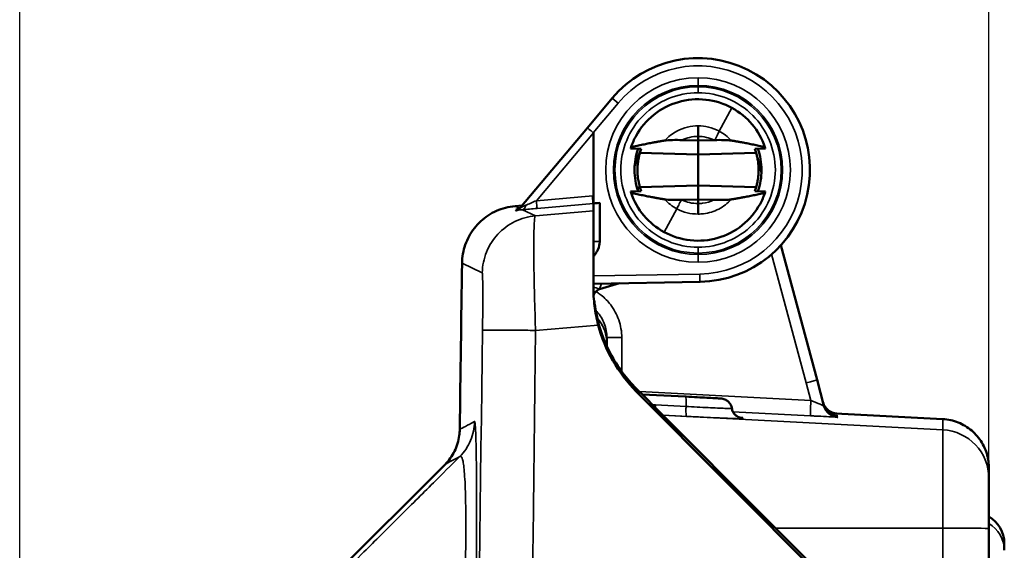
# Model space of a CAD drawing. Header units: inches. Extents: x 0.2 to 50.9, y 0.9 to 32.1.
# Tile 31 of 95: x 21.6 to 24.1, y 27.2 to 28.6. Entities that reach past the tile are written whole.
import ezdxf

# ---------------------------------------------------------------- set-up
doc = ezdxf.new("R2010")
doc.units = ezdxf.units.IN
doc.header["$LTSCALE"] = 1.5
doc.header["$MEASUREMENT"] = 0
for name, color, linetype, lineweight in [('Dimension (ANSI)', 7, 'Continuous', 25), ('Visible (ANSI)', 7, 'Continuous', 50), ('Visible Narrow (ANSI)', 7, 'Continuous', 35)]:
    doc.layers.add(name, color=color, linetype=linetype, lineweight=lineweight)
doc.styles.get("Standard").update_dxf_attribs({"font": 'arial.ttf'})
doc.dimstyles.new('Default (ANSI)', dxfattribs={"dimscale": 1.5, "dimtxt": 0.2, "dimasz": 0.098425, "dimexe": 0.125, "dimexo": 0.0625, "dimgap": 0.031496, "dimtad": 0, "dimtih": 1, "dimtoh": 1, "dimrnd": 1e-08, "dimzin": 0, "dimdsep": 46, "dimtxsty": 'Standard', "dimcen": 0.09, "dimdle": 0.393701, "dimclrd": 256, "dimclre": 256, "dimclrt": 7, "dimadec": 0, "dimazin": 1, "dimtfac": 0.6, "dimtofl": 0, "dimtmove": 0, "dimatfit": 3, "dimfxl": 1, "dimtolj": 1, "dimtzin": 4, "dimlwd": -1, "dimlwe": -1, "dimarcsym": 0})

# ---------------------------------------------------------------- blocks, each defined once
blk = doc.blocks.new('*D48')
at = {"layer": 'Defpoints', "color": 0, "transparency": 16777216}
for p in [(24.083, 29.1116), (24.083, 27.3006), (21.5833, 22.9518)]:
    blk.add_point(p, dxfattribs=at)
at = {"layer": 'Dimension (ANSI)', "transparency": 16777216}
for p, q in [((21.5833, 23.0455), (21.5833, 29.2991)), ((24.083, 27.3943), (24.083, 29.2991)), ((21.7309, 29.1116), (22.3942, 29.1116)), ((23.9353, 29.1116), (23.272, 29.1116))]:
    blk.add_line(p, q, dxfattribs=at)
for points in [[(21.7309, 29.1362), (21.7309, 29.087), (21.5833, 29.1116)], [(23.9353, 29.1362), (23.9353, 29.087), (24.083, 29.1116)]]:
    blk.add_solid(points, dxfattribs=at)
at = {"layer": 'Dimension (ANSI)', "color": 7, "transparency": 16777216, "insert": (22.4414, 29.2648), "char_height": 0.3, "attachment_point": 1}
blk.add_mtext('\\A1;2.50', dxfattribs=at)

msp = doc.modelspace()

# ---------------------------------------------------------------- linework, layer by layer
at = {"layer": 'Visible (ANSI)'}
for p, q in [((23.1118, 28.4115), (23.0475, 28.3349)), ((23.0475, 28.3349), (22.8737, 28.1278)), ((23.063, 28.1417), (23.063, 28.3219)), ((23.2921, 28.3031), (23.333, 28.3021)), ((23.333, 28.3021), (23.333, 28.3124)), ((23.3738, 28.3031), (23.333, 28.3021)), ((23.333, 28.3021), (23.333, 28.2659)), ((23.1865, 28.2803), (23.159, 28.2811)), ((23.1865, 28.2803), (23.1695, 28.2355)), ((23.333, 28.2659), (23.183, 28.2699)), ((23.333, 28.2659), (23.4829, 28.2699)), ((23.4794, 28.2803), (23.5069, 28.2811)), ((23.333, 28.1859), (23.333, 28.2659)), ((23.4966, 28.2191), (23.4839, 28.2664)), ((23.159, 28.1708), (23.1865, 28.1715)), ((23.183, 28.182), (23.333, 28.1859)), ((23.4829, 28.182), (23.333, 28.1859)), ((23.333, 28.1859), (23.333, 28.1497)), ((23.4794, 28.1715), (23.5069, 28.1708)), ((23.0793, 28.141), (23.0632, 28.1396)), ((23.0793, 28.141), (23.0793, 28.0415)), ((23.333, 28.1497), (23.2921, 28.1488)), ((23.333, 28.1497), (23.3738, 28.1488)), ((23.333, 28.1395), (23.333, 28.1497)), ((22.8611, 28.1327), (22.8791, 28.1343)), ((22.8826, 28.1243), (22.8827, 28.1243)), ((23.063, 28.1206), (23.063, 28.1394)), ((23.063, 28.1206), (23.063, 27.9237)), ((23.6399, 27.6842), (23.5467, 28.0318)), ((23.0631, 27.9324), (23.338, 27.9372)), ((23.063, 27.9324), (23.0631, 27.9324)), ((23.0788, 27.9185), (23.13, 27.9336)), ((23.098, 27.7777), (23.098, 27.7934)), ((23.098, 27.7777), (23.098, 27.7777)), ((23.098, 27.7708), (23.098, 27.7708)), ((23.6399, 27.6842), (23.6578, 27.6175)), ((23.9101, 26.9154), (23.1737, 27.6546)), ((23.3008, 27.6411), (23.1886, 27.647)), ((23.6877, 27.5975), (23.9645, 27.583)), ((21.6907, 26.4768), (22.6803, 27.4664)), ((24.083, 27.4582), (24.083, 27.4306)), ((24.083, 27.3006), (24.083, 18.603)), ((24.123, 27.2445), (24.123, 27.2629))]:
    msp.add_line(p, q, dxfattribs=at)
for centre, radius, start, end in [((23.333, 28.2259), 0.2887, 271, 140), ((23.333, 28.2259), 0.1825, 18.876, 61.3521), ((23.333, 28.2259), 0.1825, 161.124, 162.4183), ((23.333, 28.2259), 0.1638, 160.519, 180), ((23.333, 28.2259), 0.1637, 0, 19.481), ((23.333, 28.2259), 0.1825, 17.5817, 18.876), ((23.333, 28.2259), 0.1638, 180, 199.481), ((23.333, 28.2259), 0.1638, 340.519, 360), ((23.333, 28.2259), 0.1825, 197.5817, 198.876), ((23.333, 28.2259), 0.1825, 198.876, 241.3521), ((23.333, 28.2259), 0.1562, 196.3276, 200.3751), ((23.333, 28.2259), 0.1562, 339.6249, 343.6724), ((23.333, 28.2259), 0.1825, 341.124, 342.4183), ((24.0437, 27.2629), 0.0793, 0, 60.3065)]:
    msp.add_arc(centre, radius, start, end, dxfattribs=at)
for centre, major_axis, ratio, start_param, end_param in [((23.0616, 28.1594), (0.0017, -0.0199), 0.017386, 4.710866, 6.101093), ((23.083, 28.1412), (-0.02, -0.0017), 0.005797, 4.898177, 6.112199), ((22.8619, 28.142), (0.0165, 0.0095), 0.944902, 4.339532, 4.914931), ((22.8595, 28.1386), (-0.0175, -0.0067), 0.933722, 1.836368, 1.836677), ((23.083, 28.1613), (-0.02, -0.0218), 0.008694, 6.110581, 6.273697), ((23.6934, 27.6365), (-0.038, -0.0102), 1, 0, 1.256637), ((23.6936, 27.636), (-0.0393, 0.0021), 0.999999, 0.314159, 1.570796), ((23.6952, 27.6299), (-0.038, -0.0102), 0.999987, 0, 1.25664), ((23.6958, 27.6277), (-0.038, -0.0102), 0.999983, 0, 1.256641)]:
    msp.add_ellipse(centre, major_axis=major_axis, ratio=ratio, start_param=start_param, end_param=end_param, dxfattribs=at)
for points, knots in [([(23.1603, 28.285), (23.1638, 28.2952), (23.1681, 28.305), (23.1731, 28.314), (23.1842, 28.3341), (23.2, 28.3533), (23.238, 28.3837), (23.2602, 28.3949), (23.3042, 28.4076), (23.329, 28.41), (23.3771, 28.4047), (23.4005, 28.397), (23.4205, 28.3861)], [-0.0787371, -0.0787371, -0.0787371, -0.0787371, 0, 0, 0, 0.1746132, 0.1746132, 0.3492263, 0.3492263, 0.5238394, 0.5238394, 0.6967922, 0.6967922, 0.6967922, 0.6967922]), ([(23.333, 28.3396), (23.333, 28.3372), (23.333, 28.3333), (23.333, 28.3285), (23.333, 28.3237), (23.333, 28.3181), (23.333, 28.3124)], [0, 0, 0, 0, 0.5, 0.5, 0.5, 1, 1, 1, 1]), ([(23.2921, 28.3031), (23.2847, 28.3033), (23.2756, 28.3034), (23.2618, 28.3031), (23.2582, 28.3029), (23.2524, 28.3025), (23.2496, 28.3022), (23.2474, 28.3019)], [-0.09443588, -0.09443588, -0.09443588, -0.09443588, -0.05344332, -0.05344332, -0.02923975, -0.02923975, 0, 0, 0, 0]), ([(23.3738, 28.3031), (23.3742, 28.3031), (23.3745, 28.3031), (23.3752, 28.3031), (23.3756, 28.3031), (23.3759, 28.3031)], [0.000000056, 0.000000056, 0.000000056, 0.000000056, 0.00261091, 0.00261091, 0.005233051, 0.005233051, 0.005233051, 0.005233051]), ([(23.4186, 28.3019), (23.4164, 28.3022), (23.4136, 28.3025), (23.4075, 28.3029), (23.4042, 28.3031), (23.3916, 28.3034), (23.3822, 28.3033), (23.3759, 28.3031)], [-0.08566888, -0.08566888, -0.08566888, -0.08566888, -0.06678789, -0.06678789, -0.04802918, -0.04802918, 0, 0, 0, 0]), ([(23.1767, 28.2259), (23.1767, 28.229), (23.1768, 28.2321), (23.1772, 28.2381), (23.1774, 28.2411), (23.1783, 28.2488), (23.1791, 28.2533), (23.1806, 28.2609), (23.1814, 28.264), (23.1823, 28.2675), (23.1826, 28.2685), (23.1829, 28.2696), (23.183, 28.2699), (23.183, 28.2699)], [0.000001, 0.000001, 0.000001, 0.000001, 0.0233695, 0.0233695, 0.0474475, 0.0474475, 0.0889003, 0.0889003, 0.1311087, 0.1311087, 0.1564463, 0.1564463, 0.1776418, 0.1776418, 0.1776418, 0.1776418]), ([(23.183, 28.2699), (23.1835, 28.2716), (23.1841, 28.2734), (23.1852, 28.2769), (23.1858, 28.2786), (23.1865, 28.2803)], [-0.2057503, -0.2057503, -0.2057503, -0.2057503, -0.1028753, -0.1028753, -0.000001, -0.000001, -0.000001, -0.000001]), ([(23.4794, 28.2803), (23.4801, 28.2786), (23.4807, 28.2769), (23.4819, 28.2734), (23.4824, 28.2716), (23.4829, 28.2699)], [0.000001, 0.000001, 0.000001, 0.000001, 0.1028753, 0.1028753, 0.2057503, 0.2057503, 0.2057503, 0.2057503]), ([(23.4829, 28.2699), (23.4829, 28.2699), (23.483, 28.2696), (23.4833, 28.2685), (23.4836, 28.2675), (23.4845, 28.264), (23.4853, 28.2609), (23.4868, 28.2533), (23.4876, 28.2489), (23.4885, 28.2411), (23.4888, 28.2381), (23.4891, 28.2321), (23.4892, 28.229), (23.4892, 28.2259)], [-0.1776415, -0.1776415, -0.1776415, -0.1776415, -0.1564565, -0.1564565, -0.1311356, -0.1311356, -0.0889442, -0.0889442, -0.0474927, -0.0474927, -0.0233912, -0.0233912, -0.000001, -0.000001, -0.000001, -0.000001]), ([(23.183, 28.182), (23.183, 28.182), (23.1827, 28.1831), (23.1815, 28.1876), (23.1806, 28.1909), (23.1791, 28.1987), (23.1782, 28.2036), (23.177, 28.2145), (23.1767, 28.2204), (23.1767, 28.2259)], [0, 0, 0, 0, 0.042298, 0.042298, 0.084596, 0.084596, 0.127006, 0.127006, 0.169416, 0.169416, 0.169416, 0.169416]), ([(23.4892, 28.2259), (23.4892, 28.2204), (23.4889, 28.2145), (23.4877, 28.2036), (23.4869, 28.1987), (23.4853, 28.1909), (23.4845, 28.1876), (23.4833, 28.1831), (23.4829, 28.182), (23.4829, 28.182)], [-0.169416, -0.169416, -0.169416, -0.169416, -0.127006, -0.127006, -0.084596, -0.084596, -0.042298, -0.042298, 0, 0, 0, 0]), ([(23.5057, 28.1669), (23.5021, 28.1567), (23.4978, 28.1469), (23.4928, 28.1379), (23.4818, 28.1178), (23.4659, 28.0986), (23.4279, 28.0682), (23.4057, 28.057), (23.3617, 28.0443), (23.337, 28.0419), (23.2888, 28.0472), (23.2654, 28.0549), (23.2455, 28.0658)], [-0.0787371, -0.0787371, -0.0787371, -0.0787371, 0, 0, 0, 0.1746132, 0.1746132, 0.3492263, 0.3492263, 0.5238394, 0.5238394, 0.6967922, 0.6967922, 0.6967922, 0.6967922]), ([(23.29, 28.1487), (23.2838, 28.1486), (23.2746, 28.1485), (23.2613, 28.1488), (23.258, 28.149), (23.2525, 28.1494), (23.2496, 28.1496), (23.2474, 28.15)], [-0.09559261, -0.09559261, -0.09559261, -0.09559261, -0.05174001, -0.05174001, -0.02938226, -0.02938226, 0, 0, 0, 0]), ([(23.29, 28.1487), (23.2904, 28.1488), (23.2907, 28.1488), (23.2914, 28.1488), (23.2917, 28.1488), (23.2921, 28.1488)], [-0.005233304, -0.005233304, -0.005233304, -0.005233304, -0.002615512, -0.002615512, -0.000000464, -0.000000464, -0.000000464, -0.000000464]), ([(23.4186, 28.15), (23.4163, 28.1496), (23.4135, 28.1494), (23.4078, 28.149), (23.4041, 28.1488), (23.3904, 28.1485), (23.3812, 28.1486), (23.3738, 28.1488)], [0.00000004, 0.00000004, 0.00000004, 0.00000004, 0.02923193, 0.02923193, 0.05342842, 0.05342842, 0.09439387, 0.09439387, 0.09439387, 0.09439387]), ([(22.7242, 27.9854), (22.7244, 28.0014), (22.7273, 28.0177), (22.7379, 28.0482), (22.7459, 28.0628), (22.766, 28.0885), (22.7782, 28.0998), (22.8054, 28.1176), (22.8207, 28.1244), (22.8445, 28.1306), (22.8527, 28.132), (22.8611, 28.1327)], [0, 0, 0, 0, 0.1222453, 0.1222453, 0.2463086, 0.2463086, 0.3701733, 0.3701733, 0.493965, 0.493965, 0.5576034, 0.5576034, 0.5576034, 0.5576034]), ([(22.8626, 28.1213), (22.8626, 28.1213), (22.8626, 28.1213), (22.8626, 28.1213), (22.8627, 28.1214), (22.8629, 28.1214), (22.8634, 28.1215), (22.8639, 28.1216), (22.8647, 28.1218), (22.8657, 28.122)], [0, 0, 0, 0, 0.0192145, 0.0192145, 0.0192145, 0.1988602, 0.1988602, 0.1988602, 0.4062149, 0.4062149, 0.4062149, 0.4062149]), ([(22.8737, 28.1278), (22.8726, 28.1265), (22.8713, 28.1253), (22.8699, 28.1243), (22.8698, 28.1242), (22.8696, 28.1241), (22.8694, 28.1239)], [-1, -1, -1, -1, -0.447666, -0.447666, -0.447666, -0.3718974, -0.3718974, -0.3718974, -0.3718974]), ([(23.333, 28.1395), (23.333, 28.1338), (23.333, 28.1282), (23.333, 28.1234), (23.333, 28.1186), (23.333, 28.1147), (23.333, 28.1123)], [0.0000014, 0.0000014, 0.0000014, 0.0000014, 0.5, 0.5, 0.5, 0.9999998, 0.9999998, 0.9999998, 0.9999998]), ([(23.063, 28.0017), (23.063, 28.0021), (23.0634, 28.0028), (23.0641, 28.0038), (23.0643, 28.0041), (23.0645, 28.0043), (23.0647, 28.0046), (23.0653, 28.0053), (23.0659, 28.0061), (23.0666, 28.0071), (23.067, 28.0075), (23.0674, 28.008), (23.0677, 28.0085), (23.0683, 28.0093), (23.0689, 28.0101), (23.0694, 28.0108), (23.0699, 28.0116), (23.0704, 28.0123), (23.0708, 28.013), (23.0711, 28.0134), (23.0716, 28.0142), (23.0723, 28.0154), (23.0727, 28.0162), (23.0736, 28.0178), (23.0748, 28.0204), (23.075, 28.0208), (23.0752, 28.0213), (23.0754, 28.0217), (23.0777, 28.0275), (23.0792, 28.0339), (23.0793, 28.0409), (23.0793, 28.0411), (23.0793, 28.0413), (23.0793, 28.0415)], [0, 0, 0, 0, 0.1, 0.1, 0.1, 0.121256, 0.121256, 0.121256, 0.175, 0.175, 0.175, 0.2, 0.2, 0.2, 0.25, 0.25, 0.25, 0.3125, 0.3125, 0.3125, 0.375, 0.375, 0.375, 0.5, 0.5, 0.5, 0.53574, 0.53574, 0.53574, 0.988312, 0.988312, 0.988312, 1, 1, 1, 1]), ([(23.063, 27.9237), (23.063, 27.9078), (23.0639, 27.8916), (23.068, 27.8587), (23.0712, 27.8422), (23.0755, 27.8259)], [0, 0, 0, 0, 0.1283681, 0.1283681, 0.2566894, 0.2566894, 0.2566894, 0.2566894]), ([(23.0695, 27.9123), (23.0691, 27.912), (23.0687, 27.9116), (23.0671, 27.9099), (23.0659, 27.9083), (23.0647, 27.9056), (23.0643, 27.9045), (23.0641, 27.9033), (23.0641, 27.9031), (23.0641, 27.903)], [0, 0, 0, 0, 0.00403221, 0.00403221, 0.01841573, 0.01841573, 0.02709729, 0.02709729, 0.02837115, 0.02837115, 0.02837115, 0.02837115]), ([(23.0788, 27.9185), (23.0773, 27.918), (23.0757, 27.9171), (23.0725, 27.9148), (23.0711, 27.9137), (23.0695, 27.9123)], [0, 0, 0, 0, 0.01217778, 0.01217778, 0.02206663, 0.02206663, 0.02206663, 0.02206663]), ([(23.0653, 27.8895), (23.0658, 27.8842), (23.0665, 27.8789), (23.0704, 27.8531), (23.0754, 27.8314), (23.0823, 27.8105)], [0.1315813, 0.1315813, 0.1315813, 0.1315813, 0.175901, 0.175901, 0.3436619, 0.3436619, 0.3436619, 0.3436619]), ([(23.1737, 27.6546), (23.1502, 27.6781), (23.1299, 27.7047), (23.0967, 27.7627), (23.084, 27.7937), (23.0755, 27.8259)], [-0.5094449, -0.5094449, -0.5094449, -0.5094449, -0.2544864, -0.2544864, -0.0000004, -0.0000004, -0.0000004, -0.0000004]), ([(23.0823, 27.8105), (23.0952, 27.7716), (23.1147, 27.7344), (23.1498, 27.6877), (23.1614, 27.6743), (23.1738, 27.6619)], [0, 0, 0, 0, 0.312253, 0.312253, 0.4465789, 0.4465789, 0.4465789, 0.4465789]), ([(23.392, 27.6364), (23.392, 27.6364), (23.3906, 27.6364), (23.385, 27.6367), (23.3808, 27.637), (23.3699, 27.6375), (23.3633, 27.6379), (23.3481, 27.6387), (23.3397, 27.6391), (23.3216, 27.6401), (23.3119, 27.6406), (23.3017, 27.6411), (23.3012, 27.6411), (23.3008, 27.6411)], [0, 0, 0, 0, 0.1968941, 0.1968941, 0.3951154, 0.3951154, 0.5933369, 0.5933369, 0.7917874, 0.7917874, 0.990238, 0.990238, 1, 1, 1, 1]), ([(23.392, 27.6364), (23.3955, 27.6362), (23.399, 27.6354), (23.4022, 27.634), (23.4054, 27.6326), (23.4084, 27.6307), (23.4109, 27.6283), (23.4135, 27.6259), (23.4156, 27.6231), (23.4172, 27.62), (23.4188, 27.6169), (23.4198, 27.6136), (23.4202, 27.6102)], [-1, -1, -1, -1, -0.7487466, -0.7487466, -0.7487466, -0.4974917, -0.4974917, -0.4974917, -0.2462383, -0.2462383, -0.2462383, -0.0000002, -0.0000002, -0.0000002, -0.0000002]), ([(23.4481, 27.586), (23.4447, 27.5862), (23.4414, 27.5869), (23.4382, 27.5882), (23.4351, 27.5895), (23.4322, 27.5914), (23.4297, 27.5936), (23.4271, 27.5959), (23.425, 27.5986), (23.4234, 27.6016), (23.4217, 27.6046), (23.4206, 27.6078), (23.4201, 27.6112)], [0, 0, 0, 0, 0.25, 0.25, 0.25, 0.5, 0.5, 0.5, 0.75, 0.75, 0.75, 1, 1, 1, 1]), ([(23.4481, 27.586), (23.4481, 27.586), (23.4481, 27.586), (23.4475, 27.5862), (23.446, 27.5863), (23.4437, 27.5866)], [0, 0, 0, 0, 0.0320569, 0.0320569, 0.1589025, 0.1589025, 0.1589025, 0.1589025]), ([(23.6903, 27.5967), (23.6906, 27.5967), (23.6908, 27.5967), (23.691, 27.5967), (23.6913, 27.5967), (23.6915, 27.5967), (23.6915, 27.5967)], [0.8839604, 0.8839604, 0.8839604, 0.8839604, 0.9232153, 0.9232153, 0.9232153, 1, 1, 1, 1]), ([(23.6906, 27.5972), (23.6906, 27.5972), (23.6906, 27.5972), (23.6906, 27.5972), (23.6911, 27.5972), (23.6914, 27.5971), (23.6914, 27.5971)], [0.90839635, 0.90839635, 0.90839635, 0.90839635, 0.90863917, 0.90863917, 0.90863917, 1, 1, 1, 1]), ([(23.6909, 27.5886), (23.6913, 27.5886), (23.6916, 27.5886), (23.6919, 27.5885), (23.6931, 27.5885), (23.6937, 27.5884), (23.6937, 27.5884)], [0.8216381, 0.8216381, 0.8216381, 0.8216381, 0.8582167, 0.8582167, 0.8582167, 1, 1, 1, 1]), ([(23.9645, 27.583), (23.978, 27.5823), (23.9915, 27.5793), (24.0167, 27.5694), (24.0286, 27.5622), (24.0492, 27.5446), (24.0582, 27.534), (24.0722, 27.5108), (24.0773, 27.4979), (24.0811, 27.4803), (24.0818, 27.476), (24.0827, 27.4671), (24.083, 27.4626), (24.083, 27.4582)], [0, 0, 0, 0, 0.1029076, 0.1029076, 0.2061225, 0.2061225, 0.3093264, 0.3093264, 0.4125307, 0.4125307, 0.4461879, 0.4461879, 0.4802347, 0.4802347, 0.4802347, 0.4802347]), ([(22.6803, 27.4664), (22.6901, 27.4762), (22.6985, 27.4878), (22.711, 27.5128), (22.7153, 27.5267), (22.7179, 27.546), (22.7183, 27.5513), (22.7184, 27.5567)], [0, 0, 0, 0, 0.105721, 0.105721, 0.2132889, 0.2132889, 0.2541257, 0.2541257, 0.2541257, 0.2541257]), ([(24.083, 27.4306), (24.083, 27.4303), (24.083, 27.4162), (24.083, 27.3922), (24.083, 27.3681), (24.083, 27.3347), (24.083, 27.3006)], [0, 0, 0, 0, 0.5, 0.5, 0.5, 0.9999999, 0.9999999, 0.9999999, 0.9999999])]:
    msp.add_open_spline(points, degree=3, knots=knots, dxfattribs=at)
for points, weights in [([(23.1603, 28.285), (23.2121, 28.2964), (23.2474, 28.3019)], [1.07739365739, 1.1216412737, 1.09504407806]), ([(23.5057, 28.285), (23.4539, 28.2964), (23.4186, 28.3019)], [1.07739366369, 1.12164136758, 1.09504414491]), ([(23.2474, 28.15), (23.2121, 28.1555), (23.1603, 28.1669)], [1.09504414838, 1.12164137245, 1.07739366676]), ([(23.4186, 28.15), (23.4539, 28.1555), (23.5057, 28.1669)], [1.09504407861, 1.12164127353, 1.07739365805])]:
    msp.add_rational_spline(points, weights, degree=2, dxfattribs=at)
for points in [[(22.8656, 28.122), (22.864, 28.1217), (22.8639, 28.1217), (22.8653, 28.122)], [(22.8655, 28.1242), (22.8647, 28.1241), (22.8643, 28.124), (22.8642, 28.124)], [(22.8667, 28.1223), (22.8665, 28.122), (22.8665, 28.1219), (22.8664, 28.122)], [(23.063, 28.1394), (23.063, 28.1394), (23.063, 28.1394), (23.063, 28.1394)], [(23.0633, 28.1395), (23.0632, 28.1396), (23.0632, 28.1397), (23.0632, 28.1398)], [(22.7184, 27.5567), (22.7202, 27.6996), (22.7222, 27.8425), (22.7242, 27.9854)], [(23.098, 27.7777), (23.098, 27.7775), (23.098, 27.7752), (23.098, 27.7709)], [(23.1738, 27.6619), (23.422, 27.4128), (23.6702, 27.1637), (23.9185, 26.9145)], [(23.6905, 27.5908), (23.6922, 27.5907), (23.6931, 27.5906), (23.6931, 27.5906)], [(22.7184, 27.5567), (22.7184, 27.5567), (22.7184, 27.5567), (22.7184, 27.5567)], [(22.6803, 27.4664), (22.6803, 27.4664), (22.6803, 27.4664), (22.6803, 27.4664)]]:
    msp.add_open_spline(points, degree=3, dxfattribs=at)
at = {"layer": 'Visible Narrow (ANSI)'}
for p, q in [((23.333, 28.4441), (23.333, 28.4641)), ((23.333, 28.4403), (23.333, 28.4441)), ((23.333, 28.4253), (23.333, 28.4403)), ((23.0629, 28.3221), (23.1271, 28.3987)), ((23.1271, 28.3987), (23.1118, 28.4115)), ((23.4205, 28.3861), (23.3877, 28.3261)), ((23.063, 28.3219), (22.916, 28.1467)), ((23.1865, 28.2803), (23.1695, 28.2355)), ((23.1695, 28.2355), (23.1865, 28.2803)), ((23.182, 28.1858), (23.1776, 28.1742)), ((22.916, 28.1467), (23.0612, 28.1594)), ((22.8724, 28.1273), (22.8611, 28.1327)), ((22.8642, 28.124), (22.8641, 28.1238)), ((22.8641, 28.1238), (22.8641, 28.1238)), ((22.8642, 28.124), (22.8642, 28.124)), ((22.8724, 28.1273), (22.8724, 28.1273)), ((22.8803, 28.1235), (22.9134, 28.1077)), ((22.8847, 28.1259), (22.8847, 28.1259)), ((22.9134, 28.1077), (23.063, 28.1206)), ((23.063, 28.1394), (22.9181, 28.1268)), ((23.2455, 28.0658), (23.2782, 28.1258)), ((23.0793, 28.0415), (23.063, 28.0415)), ((23.333, 28.0115), (23.333, 28.0265)), ((23.333, 28.0078), (23.333, 28.0115)), ((23.333, 27.9878), (23.333, 28.0078)), ((23.5228, 28.0083), (23.6117, 27.6765)), ((22.7242, 27.9854), (22.7765, 27.9604)), ((23.3377, 27.9572), (23.063, 27.9524)), ((23.338, 27.9372), (23.3377, 27.9572)), ((23.0789, 27.9187), (23.0788, 27.9185)), ((23.0842, 27.9328), (23.0789, 27.9187)), ((23.0689, 27.8639), (23.0689, 27.8639)), ((23.0728, 27.8437), (23.0728, 27.8437)), ((23.0755, 27.8259), (22.9139, 27.8119)), ((23.098, 27.7934), (23.1363, 27.7934)), ((23.1363, 27.7934), (23.1363, 27.7058)), ((23.1363, 27.7057), (23.1363, 27.7057)), ((23.6117, 27.6765), (23.6118, 27.6765)), ((23.624, 27.631), (23.6118, 27.6765)), ((23.1816, 27.6541), (23.624, 27.631)), ((23.2154, 27.6201), (23.223, 27.6198)), ((23.223, 27.6198), (23.302, 27.6157)), ((23.2422, 27.5933), (23.3032, 27.5902)), ((23.2422, 27.5933), (23.9645, 27.5554)), ((23.6229, 27.5917), (23.4231, 27.6021)), ((23.6914, 27.5971), (23.6914, 27.5971)), ((23.6915, 27.5967), (23.6915, 27.5966)), ((23.6931, 27.5906), (23.6931, 27.5905)), ((23.6937, 27.5884), (23.6937, 27.5883)), ((23.9645, 27.583), (23.9645, 27.5554)), ((23.9645, 27.3019), (23.9645, 27.5554)), ((23.5323, 27.3021), (23.9645, 27.3019)), ((23.9645, 27.3019), (23.9645, 26.8508))]:
    msp.add_line(p, q, dxfattribs=at)
for radius, start, end in [(0.2687, 271, 140), (0.2382, 90, 270), (0.2382, 270, 90), (0.2182, 90, 270), (0.2144, 90, 270), (0.2182, 270, 90), (0.2144, 270, 90)]:
    msp.add_arc((23.333, 28.2259), radius, start, end, dxfattribs=at)
for centre, major_axis, ratio, start_param, end_param in [((22.0857, 27.2868), (0.9771, 1.0353), 0.013791, 6.268988, 6.283058), ((23.3517, 28.2484), (-0.0776, 0.0608), 0.862948, 4.51174, 4.91243), ((22.9158, 28.1469), (-0.0411, -0.0178), 0.00554, 0.842236, 1.572321), ((23.3143, 28.2034), (0.0776, -0.0608), 0.862923, 4.511743, 4.912445), ((22.8832, 28.0096), (-0.1258, -0.0354), 0.866812, 4.604188, 4.633982), ((22.8596, 28.1392), (-0.0142, -0.0128), 0.950857, 1.229809, 1.717802), ((22.889, 28.1149), (0.0153, -0.0128), 0.011222, 3.106369, 3.141593), ((22.8786, 28.1434), (0.0017, -0.0199), 0.521112, 0.006826, 1.082724), ((23.0797, 27.9134), (-0.0281, 0.0106), 0.155604, 4.799155, 5.402554), ((22.998, 27.7777), (0.0999, -0.0021), 0.999964, 0.74431, 0.744319), ((22.998, 27.7777), (0.1, 0), 0.999965, 0.000001, 0.723257), ((272.5305, 22.9518), (0, 301.1611), 0.82941, 1.554656, 1.586937), ((272.6643, 22.9518), (0, -301.1906), 0.829318, 4.696252, 4.728526), ((23.6109, 27.6765), (0.029, 0.0078), 0.006777, 4.740236, 6.280626), ((23.2992, 27.6112), (0.0016, 0.03), 0.087037, 4.866502, 6.283185), ((23.625, 27.631), (-0.0021, -0.0393), 0.026141, 4.713755, 6.277557), ((23.6934, 27.6365), (-0.038, -0.0102), 1, 0, 1.256637), ((23.6936, 27.636), (-0.0393, 0.0021), 0.999999, 0.314159, 1.570796), ((23.6952, 27.6299), (-0.038, -0.0102), 0.999987, 6.283167, 7.539807), ((23.6958, 27.6276), (-0.038, -0.0102), 0.999983, 0, 1.256641), ((23.958, 27.4306), (0.125, 0), 0.999953, 0, 1.518436), ((24.0437, 27.2445), (0.0793, 0), 0.999969, 0, 1.052547), ((23.958, 27.3006), (0.125, 0), 0.010301, 0, 1.518436)]:
    msp.add_ellipse(centre, major_axis=major_axis, ratio=ratio, start_param=start_param, end_param=end_param, dxfattribs=at)
for points, knots in [([(23.333, 28.4253), (23.2806, 28.4253), (23.229, 28.4039), (23.192, 28.3669), (23.155, 28.3299), (23.1336, 28.2783), (23.1336, 28.2259), (23.1336, 28.1736), (23.155, 28.1219), (23.192, 28.0849), (23.229, 28.048), (23.2805, 28.0265), (23.333, 28.0265)], [0, 0, 0, 0, 0.25, 0.25, 0.25, 0.5, 0.5, 0.5, 0.75, 0.75, 0.75, 1, 1, 1, 1]), ([(23.333, 28.0265), (23.3854, 28.0265), (23.437, 28.048), (23.474, 28.0849), (23.511, 28.1219), (23.5324, 28.1736), (23.5324, 28.2259), (23.5324, 28.2783), (23.511, 28.3299), (23.474, 28.3669), (23.437, 28.4039), (23.3854, 28.4253), (23.333, 28.4253)], [0, 0, 0, 0, 0.25, 0.25, 0.25, 0.5, 0.5, 0.5, 0.75, 0.75, 0.75, 1, 1, 1, 1]), ([(23.0475, 28.3349), (23.0475, 28.3349), (23.0497, 28.3331), (23.0525, 28.3308), (23.0553, 28.3285), (23.0593, 28.3251), (23.0629, 28.3221)], [-1, -1, -1, -1, -0.5, -0.5, -0.5, 0, 0, 0, 0]), ([(23.2474, 28.3019), (23.2562, 28.3118), (23.2669, 28.3201), (23.2786, 28.3263), (23.2871, 28.3308), (23.2961, 28.3342), (23.3055, 28.3365), (23.3145, 28.3386), (23.3237, 28.3397), (23.333, 28.3396)], [-0.9999999, -0.9999999, -0.9999999, -0.9999999, -0.5877117, -0.5877117, -0.5877117, -0.2884867, -0.2884867, -0.2884867, 0, 0, 0, 0]), ([(23.333, 28.3396), (23.3421, 28.3397), (23.3513, 28.3386), (23.3602, 28.3365), (23.3695, 28.3343), (23.3784, 28.331), (23.3869, 28.3266), (23.3871, 28.3264), (23.3874, 28.3263), (23.3877, 28.3261)], [-1, -1, -1, -1, -0.51722, -0.51722, -0.51722, -0.016286, -0.016286, -0.016286, 0, 0, 0, 0]), ([(23.3877, 28.3261), (23.3867, 28.324), (23.385, 28.3205), (23.3828, 28.3163), (23.3808, 28.3124), (23.3784, 28.3078), (23.3759, 28.3031)], [-1, -1, -1, -1, -0.484853, -0.484853, -0.484853, 0, 0, 0, 0]), ([(23.333, 28.3124), (23.3256, 28.3125), (23.3183, 28.3118), (23.3112, 28.3101), (23.3046, 28.3085), (23.2982, 28.3062), (23.2921, 28.3031)], [0, 0, 0, 0, 0.5180699, 0.5180699, 0.5180699, 0.9999982, 0.9999982, 0.9999982, 0.9999982]), ([(23.333, 28.3124), (23.3402, 28.3125), (23.3474, 28.3118), (23.3612, 28.3086), (23.3677, 28.3062), (23.3738, 28.3031)], [0, 0, 0, 0, 0.5128308, 0.5128308, 0.9999991, 0.9999991, 0.9999991, 0.9999991]), ([(22.9181, 28.1268), (22.918, 28.1268), (22.9179, 28.1273), (22.9178, 28.1283), (22.9177, 28.1293), (22.9175, 28.1308), (22.9173, 28.1326), (22.9171, 28.1345), (22.9169, 28.1367), (22.9167, 28.1391), (22.9164, 28.1415), (22.9162, 28.1441), (22.916, 28.1467)], [0, 0, 0, 0, 0.25, 0.25, 0.25, 0.5, 0.5, 0.5, 0.75, 0.75, 0.75, 0.9999999, 0.9999999, 0.9999999, 0.9999999]), ([(23.2782, 28.1258), (23.2792, 28.1279), (23.281, 28.1313), (23.2831, 28.1355), (23.2851, 28.1395), (23.2876, 28.1441), (23.29, 28.1487)], [-1, -1, -1, -1, -0.484853, -0.484853, -0.484853, 0, 0, 0, 0]), ([(23.2921, 28.1488), (23.2982, 28.1457), (23.3045, 28.1434), (23.3111, 28.1418), (23.3182, 28.1401), (23.3256, 28.1393), (23.333, 28.1395)], [0, 0, 0, 0, 0.4791826, 0.4791826, 0.4791826, 1, 1, 1, 1]), ([(23.4186, 28.15), (23.4094, 28.1398), (23.3984, 28.1313), (23.3862, 28.125), (23.3741, 28.1187), (23.3608, 28.1147), (23.3473, 28.1131), (23.3425, 28.1125), (23.3377, 28.1123), (23.333, 28.1123)], [-1, -1, -1, -1, -0.574426, -0.574426, -0.574426, -0.148852, -0.148852, -0.148852, 0, 0, 0, 0]), ([(23.3738, 28.1488), (23.3647, 28.1442), (23.3548, 28.1412), (23.3408, 28.1396), (23.3369, 28.1394), (23.333, 28.1395)], [0, 0, 0, 0, 0.7237621, 0.7237621, 1, 1, 1, 1]), ([(22.8625, 28.121), (22.8625, 28.1211), (22.8625, 28.1211), (22.8628, 28.1211), (22.8633, 28.1212), (22.865, 28.1215), (22.8662, 28.1217), (22.8691, 28.1222), (22.871, 28.1225), (22.8753, 28.123), (22.8777, 28.1233), (22.8803, 28.1235)], [0, 0, 0, 0, 0.051505, 0.051505, 0.2667443, 0.2667443, 0.4986455, 0.4986455, 0.7493368, 0.7493368, 1, 1, 1, 1]), ([(22.8641, 28.1238), (22.8664, 28.1242), (22.8687, 28.125), (22.8707, 28.1262), (22.8727, 28.1273), (22.8746, 28.1288), (22.8761, 28.1306)], [0.0000046, 0.0000046, 0.0000046, 0.0000046, 0.5000002, 0.5000002, 0.5000002, 1, 1, 1, 1]), ([(22.8641, 28.1238), (22.8641, 28.1238), (22.8648, 28.1239), (22.8672, 28.1242), (22.8686, 28.1244), (22.8703, 28.1246)], [0, 0, 0, 0, 0.3896945, 0.3896945, 0.6901995, 0.6901995, 0.6901995, 0.6901995]), ([(22.8762, 28.1308), (22.8747, 28.129), (22.8729, 28.1275), (22.8708, 28.1263), (22.8688, 28.1252), (22.8666, 28.1244), (22.8642, 28.124)], [0, 0, 0, 0, 0.499989, 0.499989, 0.499989, 1, 1, 1, 1]), ([(22.8737, 28.1278), (22.8737, 28.1278), (22.8737, 28.1278), (22.8738, 28.1278), (22.874, 28.1279), (22.8744, 28.1281), (22.8751, 28.1285), (22.8758, 28.1288), (22.8768, 28.1293), (22.878, 28.1299), (22.8793, 28.1306), (22.8808, 28.1313), (22.8826, 28.1322), (22.8844, 28.133), (22.8864, 28.1339), (22.8886, 28.1349)], [-1, -1, -1, -1, -0.948495, -0.948495, -0.948495, -0.7332557, -0.7332557, -0.7332557, -0.5013545, -0.5013545, -0.5013545, -0.2506632, -0.2506632, -0.2506632, 0, 0, 0, 0]), ([(23.333, 28.1123), (23.3237, 28.1122), (23.3143, 28.1133), (23.3053, 28.1155), (23.2959, 28.1177), (23.2868, 28.1212), (23.2782, 28.1258)], [-1, -1, -1, -1, -0.509078, -0.509078, -0.509078, 0, 0, 0, 0]), ([(22.9134, 28.1077), (22.8951, 28.1061), (22.8771, 28.1011), (22.8606, 28.093), (22.8441, 28.0849), (22.8291, 28.0738), (22.8166, 28.0604), (22.8041, 28.0469), (22.7941, 28.0311), (22.7873, 28.0141), (22.7804, 27.997), (22.7768, 27.9787), (22.7765, 27.9604)], [0, 0, 0, 0, 0.25, 0.25, 0.25, 0.5, 0.5, 0.5, 0.75, 0.75, 0.75, 1, 1, 1, 1]), ([(22.9139, 27.8119), (22.9139, 27.8139), (22.9138, 27.8159), (22.9137, 27.8179), (22.9126, 27.8505), (22.9116, 27.8829), (22.9109, 27.9134), (22.9102, 27.944), (22.9097, 27.9727), (22.9095, 27.998), (22.9093, 28.0233), (22.9094, 28.0452), (22.9097, 28.0625), (22.9101, 28.0797), (22.9106, 28.0924), (22.9115, 28.0998), (22.912, 28.1048), (22.9127, 28.1074), (22.9134, 28.1077)], [0.0000001, 0.0000001, 0.0000001, 0.0000001, 0.0129737, 0.0129737, 0.0129737, 0.2244555, 0.2244555, 0.2244555, 0.4359373, 0.4359373, 0.4359373, 0.6474921, 0.6474921, 0.6474921, 0.8590468, 0.8590468, 0.8590468, 1, 1, 1, 1]), ([(22.777, 27.8124), (22.7771, 27.8134), (22.7771, 27.8144), (22.7771, 27.8155), (22.7773, 27.8318), (22.7775, 27.8481), (22.7776, 27.8634), (22.7777, 27.8787), (22.7777, 27.8931), (22.7777, 27.9058), (22.7777, 27.9096), (22.7777, 27.9133), (22.7777, 27.9168), (22.7777, 27.9248), (22.7776, 27.932), (22.7775, 27.938), (22.7774, 27.9466), (22.7772, 27.9529), (22.777, 27.9566), (22.7769, 27.959), (22.7767, 27.9603), (22.7765, 27.9604)], [0, 0, 0, 0, 0.0129466, 0.0129466, 0.0129466, 0.2241923, 0.2241923, 0.2241923, 0.435805, 0.435805, 0.435805, 0.5, 0.5, 0.5, 0.6477076, 0.6477076, 0.6477076, 0.8593214, 0.8593214, 0.8593214, 1, 1, 1, 1]), ([(23.0823, 27.8105), (23.0779, 27.8238), (23.0742, 27.8374), (23.0714, 27.8508), (23.0684, 27.865), (23.0663, 27.8789), (23.065, 27.892), (23.0636, 27.9061), (23.063, 27.9193), (23.063, 27.9315), (23.063, 27.9321), (23.063, 27.9327), (23.063, 27.9334)], [-1, -1, -1, -1, -0.690366, -0.690366, -0.690366, -0.36527, -0.36527, -0.36527, -0.01855, -0.01855, -0.01855, 0, 0, 0, 0]), ([(23.0695, 27.9123), (23.0709, 27.9115), (23.0723, 27.9106), (23.0736, 27.9098), (23.0768, 27.9077), (23.0799, 27.9054), (23.0829, 27.9031), (23.0922, 27.8958), (23.1006, 27.8872), (23.1077, 27.8777), (23.1165, 27.8661), (23.1236, 27.8529), (23.1284, 27.8391), (23.1335, 27.8245), (23.1363, 27.8089), (23.1363, 27.7934)], [0, 0, 0, 0, 0.033818, 0.033818, 0.033818, 0.113977, 0.113977, 0.113977, 0.363605, 0.363605, 0.363605, 0.672689, 0.672689, 0.672689, 1, 1, 1, 1]), ([(23.098, 27.7934), (23.098, 27.8053), (23.0958, 27.8177), (23.0912, 27.8296), (23.0868, 27.8408), (23.0803, 27.8516), (23.0717, 27.861), (23.0708, 27.862), (23.0698, 27.8629), (23.0689, 27.8639)], [0.0000448, 0.0000448, 0.0000448, 0.0000448, 0.2734235, 0.2734235, 0.2734235, 0.52936, 0.52936, 0.52936, 0.5565146, 0.5565146, 0.5565146, 0.5565146]), ([(23.0728, 27.8437), (23.0796, 27.8361), (23.0853, 27.8275), (23.0895, 27.8181), (23.095, 27.8054), (23.098, 27.7916), (23.098, 27.7777)], [-0.4239374, -0.4239374, -0.4239374, -0.4239374, -0.243512, -0.243512, -0.243512, -0.0000003, -0.0000003, -0.0000003, -0.0000003]), ([(22.777, 27.8124), (22.7774, 27.8126), (22.7811, 27.8127), (22.7948, 27.8128), (22.8048, 27.8128), (22.8298, 27.8128), (22.8448, 27.8127), (22.8777, 27.8124), (22.8957, 27.8122), (22.9139, 27.8119)], [0, 0, 0, 0, 0.25, 0.25, 0.5, 0.5, 0.75, 0.75, 1, 1, 1, 1]), ([(23.1737, 27.6619), (23.1541, 27.6816), (23.1366, 27.7035), (23.1218, 27.727), (23.1069, 27.7506), (23.0946, 27.7758), (23.0852, 27.802), (23.0842, 27.8048), (23.0832, 27.8077), (23.0823, 27.8105)], [-1, -1, -1, -1, -0.5255501, -0.5255501, -0.5255501, -0.0511001, -0.0511001, -0.0511001, 0, 0, 0, 0]), ([(23.3032, 27.5902), (23.3029, 27.5902), (23.3027, 27.5909), (23.3022, 27.5934), (23.3021, 27.5952), (23.3018, 27.5999), (23.3018, 27.6026), (23.3018, 27.6088), (23.3019, 27.6122), (23.302, 27.6157)], [0, 0, 0, 0, 0.25, 0.25, 0.5, 0.5, 0.75, 0.75, 1, 1, 1, 1]), ([(23.302, 27.6157), (23.304, 27.6155), (23.306, 27.6154), (23.308, 27.6153), (23.3183, 27.6148), (23.3284, 27.6143), (23.338, 27.6138), (23.3476, 27.6133), (23.3568, 27.6129), (23.3653, 27.6125), (23.3738, 27.6121), (23.3815, 27.6117), (23.3883, 27.6114), (23.3951, 27.6111), (23.401, 27.6108), (23.4057, 27.6106), (23.4105, 27.6104), (23.4141, 27.6103), (23.4166, 27.6102), (23.419, 27.6102), (23.4202, 27.6102), (23.4202, 27.6102)], [-1, -1, -1, -1, -0.968424, -0.968424, -0.968424, -0.806823, -0.806823, -0.806823, -0.645223, -0.645223, -0.645223, -0.483617, -0.483617, -0.483617, -0.322012, -0.322012, -0.322012, -0.161006, -0.161006, -0.161006, 0, 0, 0, 0]), ([(23.4484, 27.5841), (23.4449, 27.5843), (23.4415, 27.585), (23.4351, 27.5878), (23.4321, 27.5897), (23.427, 27.5944), (23.4249, 27.5972), (23.4217, 27.6034), (23.4207, 27.6068), (23.4202, 27.6102)], [0, 0, 0, 0, 0.25, 0.25, 0.5, 0.5, 0.75, 0.75, 0.9999999, 0.9999999, 0.9999999, 0.9999999]), ([(23.3032, 27.5902), (23.3057, 27.59), (23.3082, 27.5899), (23.3232, 27.5891), (23.3356, 27.5885), (23.3593, 27.5874), (23.3706, 27.5868), (23.3914, 27.5859), (23.4009, 27.5855), (23.4176, 27.5848), (23.4248, 27.5845), (23.4365, 27.5841), (23.4409, 27.584), (23.4469, 27.5839), (23.4484, 27.5839), (23.4484, 27.5841)], [0, 0, 0, 0, 0.031576, 0.031576, 0.193177, 0.193177, 0.354777, 0.354777, 0.516383, 0.516383, 0.677988, 0.677988, 0.838994, 0.838994, 1, 1, 1, 1]), ([(23.6937, 27.5883), (23.6937, 27.5883), (23.6935, 27.5883), (23.6931, 27.5883), (23.692, 27.5883), (23.6895, 27.5884), (23.6859, 27.5886), (23.6755, 27.589), (23.6553, 27.59), (23.6336, 27.5911), (23.6301, 27.5913), (23.6265, 27.5915), (23.6229, 27.5917)], [0, 0, 0, 0, 0.083365, 0.083365, 0.083365, 0.295458, 0.295458, 0.295458, 0.902706, 0.902706, 0.902706, 1, 1, 1, 1]), ([(23.6931, 27.5905), (23.6932, 27.5905), (23.693, 27.5905), (23.6926, 27.5905), (23.6916, 27.5905), (23.6891, 27.5906), (23.6855, 27.5908), (23.6843, 27.5908), (23.683, 27.5909), (23.6816, 27.591)], [0, 0, 0, 0, 0.0780812, 0.0780812, 0.0780812, 0.2968493, 0.2968493, 0.2968493, 0.3666251, 0.3666251, 0.3666251, 0.3666251]), ([(23.6914, 27.5971), (23.6914, 27.5971), (23.6912, 27.5971), (23.6908, 27.5972), (23.69, 27.5972), (23.6882, 27.5973), (23.6856, 27.5974)], [0, 0, 0, 0, 0.0772525, 0.0772525, 0.0772525, 0.2559768, 0.2559768, 0.2559768, 0.2559768]), ([(22.7566, 27.5768), (22.7555, 27.5762), (22.7544, 27.5757), (22.7533, 27.5751), (22.7523, 27.5745), (22.7513, 27.574), (22.7502, 27.5735), (22.7482, 27.5724), (22.7463, 27.5714), (22.7445, 27.5704), (22.7271, 27.5613), (22.7184, 27.5567), (22.7184, 27.5567)], [0, 0, 0, 0, 0.0216418, 0.0216418, 0.0216418, 0.0432835, 0.0432835, 0.0432835, 0.0865671, 0.0865671, 0.0865671, 0.4997313, 0.4997313, 0.4997313, 0.4997313]), ([(22.7185, 27.4866), (22.7304, 27.4984), (22.7399, 27.5125), (22.7529, 27.5434), (22.7564, 27.5601), (22.7566, 27.5768)], [0.0000006, 0.0000006, 0.0000006, 0.0000006, 0.5, 0.5, 0.9999996, 0.9999996, 0.9999996, 0.9999996]), ([(22.7566, 27.5768), (22.7569, 27.577), (22.7572, 27.5764), (22.7574, 27.5751), (22.7576, 27.5744), (22.7577, 27.5736), (22.7578, 27.5725), (22.758, 27.5715), (22.7581, 27.5705), (22.7582, 27.5689), (22.7585, 27.5658), (22.7588, 27.5618), (22.759, 27.5569), (22.7592, 27.5544), (22.7593, 27.5517), (22.7594, 27.5488), (22.7595, 27.5459), (22.7596, 27.5432), (22.7597, 27.5394), (22.7601, 27.5279), (22.7605, 27.5138), (22.7607, 27.4973), (22.7608, 27.4918), (22.7609, 27.4867), (22.761, 27.4799), (22.7614, 27.4529), (22.7616, 27.421), (22.7618, 27.3838), (22.7619, 27.3652), (22.7619, 27.3455), (22.7619, 27.3248), (22.7619, 27.3144), (22.7619, 27.3038), (22.7619, 27.2929), (22.7619, 27.282), (22.7619, 27.2697), (22.7618, 27.2594), (22.7618, 27.2389), (22.7617, 27.2176), (22.7616, 27.1956), (22.7616, 27.1846), (22.7615, 27.1735), (22.7615, 27.1622), (22.7614, 27.1509), (22.7613, 27.1379), (22.7613, 27.1277), (22.7612, 27.1073), (22.761, 27.0865), (22.7609, 27.0653), (22.7608, 27.0546), (22.7607, 27.044), (22.7606, 27.0332), (22.7605, 27.0224), (22.7604, 27.0102), (22.7603, 27.0005), (22.76, 26.9615), (22.7596, 26.9217), (22.7591, 26.8811)], [0.0000002, 0.0000002, 0.0000002, 0.0000002, 0.0625, 0.0625, 0.0625, 0.09375, 0.09375, 0.09375, 0.125, 0.125, 0.125, 0.1875, 0.1875, 0.1875, 0.21875, 0.21875, 0.21875, 0.25, 0.25, 0.25, 0.34375, 0.34375, 0.34375, 0.375, 0.375, 0.375, 0.5, 0.5, 0.5, 0.5625, 0.5625, 0.5625, 0.59375, 0.59375, 0.59375, 0.625, 0.625, 0.625, 0.6875, 0.6875, 0.6875, 0.71875, 0.71875, 0.71875, 0.75, 0.75, 0.75, 0.8125, 0.8125, 0.8125, 0.84375, 0.84375, 0.84375, 0.875, 0.875, 0.875, 1, 1, 1, 1]), ([(21.7198, 26.492), (21.7314, 26.5036), (21.743, 26.5151), (21.7546, 26.5267), (21.9869, 26.7581), (22.2395, 27.0097), (22.4711, 27.2403), (22.4859, 27.255), (22.5007, 27.2697), (22.5155, 27.2844), (22.5303, 27.2992), (22.5452, 27.314), (22.5601, 27.3289), (22.5901, 27.3587), (22.6202, 27.3887), (22.6504, 27.4188), (22.6732, 27.4414), (22.6959, 27.4641), (22.7185, 27.4866)], [-1, -1, -1, -1, -0.9643732, -0.9643732, -0.9643732, -0.2506126, -0.2506126, -0.2506126, -0.2051042, -0.2051042, -0.2051042, -0.1595957, -0.1595957, -0.1595957, -0.0685788, -0.0685788, -0.0685788, -0.0000001, -0.0000001, -0.0000001, -0.0000001]), ([(22.7185, 27.4866), (22.7158, 27.4851), (22.7131, 27.4837), (22.7107, 27.4824), (22.6905, 27.4718), (22.6803, 27.4664), (22.6803, 27.4664)], [0, 0, 0, 0, 0.0542112, 0.0542112, 0.0542112, 0.4997338, 0.4997338, 0.4997338, 0.4997338]), ([(22.7185, 27.4866), (22.7192, 27.4871), (22.7198, 27.4874), (22.7205, 27.4874), (22.7214, 27.4874), (22.7223, 27.4868), (22.7232, 27.4853), (22.724, 27.4839), (22.7249, 27.4817), (22.7257, 27.4786), (22.7265, 27.4756), (22.7273, 27.4716), (22.728, 27.4665), (22.7288, 27.4614), (22.7295, 27.4553), (22.7301, 27.4479), (22.7307, 27.4403), (22.7313, 27.4313), (22.7319, 27.4207), (22.7324, 27.4102), (22.7328, 27.3981), (22.7332, 27.3845), (22.7334, 27.3736), (22.7336, 27.3618), (22.7338, 27.3492), (22.7339, 27.3365), (22.734, 27.3229), (22.734, 27.3087), (22.734, 27.2896), (22.7338, 27.2693), (22.7336, 27.2484), (22.7333, 27.2275), (22.7329, 27.2061), (22.7325, 27.1846), (22.732, 27.1644), (22.7315, 27.144), (22.731, 27.1239), (22.7304, 27.1037), (22.7297, 27.0836), (22.7291, 27.0639), (22.7284, 27.0441), (22.7276, 27.0246), (22.7268, 27.0054), (22.7261, 26.9863), (22.7252, 26.9674), (22.7244, 26.9489), (22.7233, 26.9261), (22.7222, 26.9037), (22.7211, 26.8818)], [0.0000004, 0.0000004, 0.0000004, 0.0000004, 0.042519, 0.042519, 0.042519, 0.1050387, 0.1050387, 0.1050387, 0.1675583, 0.1675583, 0.1675583, 0.2300779, 0.2300779, 0.2300779, 0.2925975, 0.2925975, 0.2925975, 0.3572167, 0.3572167, 0.3572167, 0.4218359, 0.4218359, 0.4218359, 0.4729695, 0.4729695, 0.4729695, 0.5241032, 0.5241032, 0.5241032, 0.5927566, 0.5927566, 0.5927566, 0.66141, 0.66141, 0.66141, 0.7261056, 0.7261056, 0.7261056, 0.7908011, 0.7908011, 0.7908011, 0.8554967, 0.8554967, 0.8554967, 0.9201923, 0.9201923, 0.9201923, 1, 1, 1, 1])]:
    msp.add_open_spline(points, degree=3, knots=knots, dxfattribs=at)
for points in [[(22.9181, 28.1268), (22.9047, 28.1256), (22.8913, 28.1244), (22.8803, 28.1235)], [(23.063, 27.9524), (23.0631, 27.942), (23.0632, 27.9324), (23.0631, 27.9324)], [(23.1737, 27.6619), (23.1738, 27.6619), (23.1738, 27.6619), (23.1738, 27.6619)], [(23.9184, 26.9146), (23.6701, 27.1637), (23.4219, 27.4128), (23.1737, 27.6619)], [(23.1737, 27.6546), (23.1737, 27.657), (23.1737, 27.6595), (23.1737, 27.6619)], [(23.223, 27.6198), (23.2229, 27.6174), (23.2228, 27.615), (23.2228, 27.6127)], [(23.624, 27.631), (23.6418, 27.6238), (23.6578, 27.6174), (23.6578, 27.6175)], [(23.4484, 27.5841), (23.4483, 27.5847), (23.4482, 27.5854), (23.4481, 27.586)], [(23.6915, 27.5966), (23.6915, 27.5966), (23.6842, 27.597), (23.6726, 27.5976)]]:
    msp.add_open_spline(points, degree=3, dxfattribs=at)

# ---------------------------------------------------------------- dimensions: what is measured, and where the dimension line sits
at = {"layer": 'Dimension (ANSI)'}
dim = msp.add_linear_dim(base=(24.083, 29.1116), p1=(21.5833, 22.9518), p2=(24.083, 27.3006), angle=180, dimstyle='Default (ANSI)', override={"dimgap": 0.031496, "dimtih": 0, "dimtoh": 0, "dimdec": 2, "dimtol": 0, "dimlim": 0, "dimtp": 0, "dimtm": 0, "dimtdec": 2, "dimatfit": 1}, dxfattribs=at)
dim.commit()
dim.dimension.update_dxf_attribs({"geometry": '*D48', "text_midpoint": (22.8331, 29.1116), "dimtype": 160})

doc.saveas('drawing.dxf')
